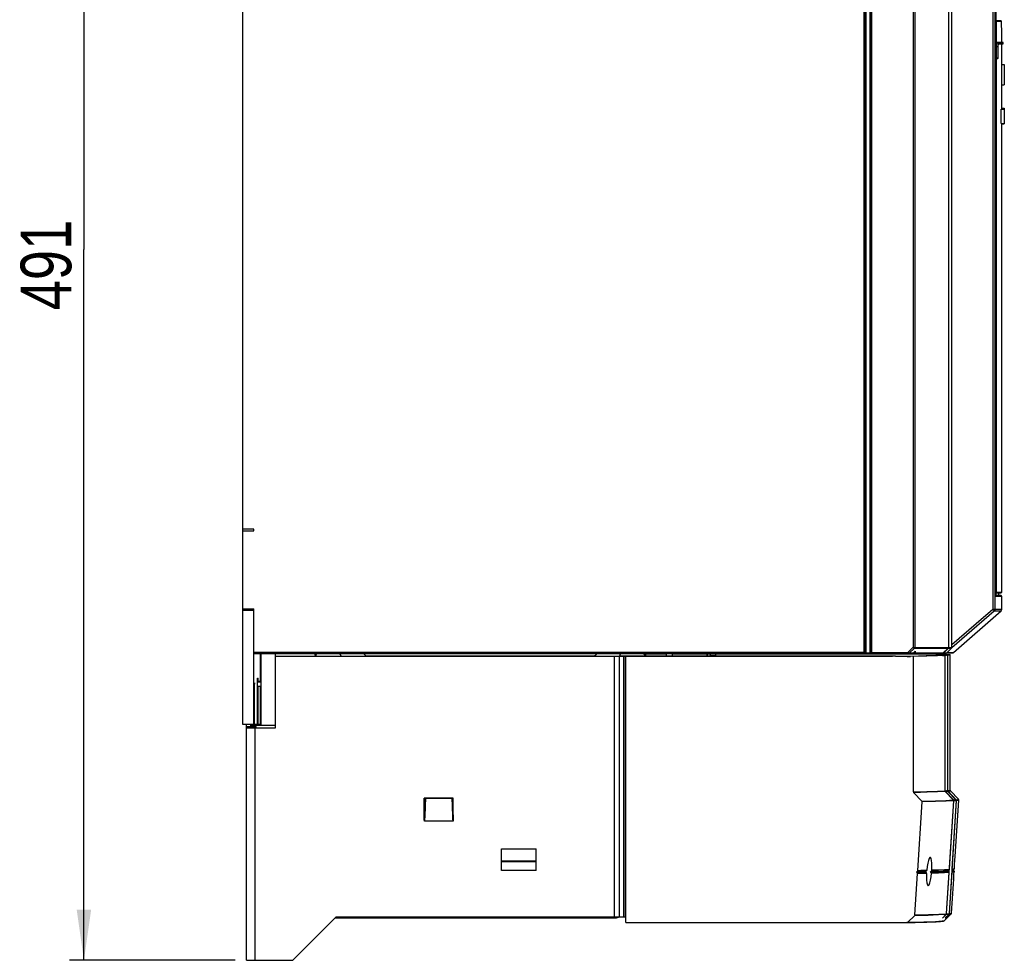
# Model space of a CAD drawing. Extents: x 0 to 420, y 0 to 297.
# Tile 15 of 51: x 142 to 210, y 112 to 177. Entities that reach past the tile are written whole.
import ezdxf

# ---------------------------------------------------------------- set-up
doc = ezdxf.new("R2010")
doc.units = 0
doc.header["$LTSCALE"] = 23.1
doc.layers.get('0').update_dxf_attribs({"linetype": 'CONTINUOUS'})
for name, color, linetype in [('CHAMFERS', 7, 'CONTINUOUS'), ('DATUM_AXIS', 7, 'CONTINUOUS'), ('ROUNDS', 7, 'CONTINUOUS')]:
    doc.layers.add(name, color=color, linetype=linetype)
doc.styles.get("Standard").update_dxf_attribs({"font": 'txt', "width": 0.8})
doc.dimstyles.get("Standard").update_dxf_attribs({"dimtxt": 2.5, "dimasz": 2.5, "dimexe": 1.25, "dimexo": 0.625, "dimtad": 1, "dimcen": 2.5, "dimazin": 3, "dimtfac": 1, "dimtmove": 0, "dimatfit": 3})

# ---------------------------------------------------------------- blocks, each defined once
blk = doc.blocks.new('_FILLED')
at = {"color": 0, "linetype": 'BYBLOCK'}
blk.add_solid([(0, 0), (-1, 0.143), (-1, -0.143)], dxfattribs=at)
blk = doc.blocks.new('*D11')
at = {"color": 2, "linetype": 'CONTINUOUS'}
for p, q in [((155.95, 209.812), (145.405, 209.812)), ((146.405, 209.812), (146.405, 160.72)), ((146.405, 111.628), (146.405, 160.72)), ((156.848, 111.628), (145.405, 111.628))]:
    blk.add_line(p, q, dxfattribs=at)
at = {"color": 2, "linetype": 'CONTINUOUS', "xscale": 3.5, "yscale": 3.5, "zscale": 3.5}
for p, rotation in [((146.405, 209.812), 90), ((146.405, 111.628), 270)]:
    blk.add_blockref('_FILLED', p, dxfattribs=dict(at, rotation=rotation))
at = {"color": 5, "linetype": 'CONTINUOUS', "width": 0.8}
blk.add_text('491', height=3.5, rotation=90, dxfattribs=at).set_placement((145.53, 156.52))

msp = doc.modelspace()

# ---------------------------------------------------------------- linework, layer by layer
at = {"color": 7, "linetype": 'CONTINUOUS'}
for p, q in [((157.386, 141.394), (157.386, 194.23)), ((209.813, 175.012), (209.813, 175.706)), ((209.813, 173.492), (209.813, 174.912)), ((209.913, 174.932), (209.913, 174.992)), ((209.796, 173.492), (209.987, 173.492)), ((209.813, 173.498), (209.987, 173.498)), ((209.987, 173.498), (209.987, 172.092)), ((209.804, 172.092), (209.987, 172.092)), ((209.813, 170.43), (209.813, 172.092)), ((209.764, 170.412), (209.987, 170.412)), ((209.764, 169.412), (209.764, 170.412)), ((209.813, 170.487), (209.987, 170.487)), ((209.987, 170.43), (209.813, 170.43)), ((209.987, 170.487), (209.987, 169.396)), ((209.764, 169.412), (209.987, 169.412)), ((209.812, 169.412), (209.812, 169.405)), ((209.813, 169.396), (209.987, 169.396)), ((209.813, 137.062), (209.813, 169.396)), ((158.141, 141.394), (157.386, 141.394)), ((157.387, 127.912), (157.387, 141.394)), ((157.387, 141.294), (158.141, 141.294)), ((158.141, 141.294), (158.141, 141.394)), ((209.613, 136.812), (209.613, 137.012)), ((209.813, 135.88), (209.813, 136.762)), ((157.387, 135.902), (158.141, 135.902)), ((157.387, 135.802), (158.141, 135.802)), ((158.146, 127.912), (158.146, 132.812)), ((158.577, 132.812), (158.577, 130.878)), ((158.625, 132.812), (158.625, 130.878)), ((185.246, 132.798), (186.637, 132.798)), ((187.037, 132.798), (204.483, 132.798)), ((189.919, 132.794), (189.723, 132.794)), ((204.552, 132.794), (189.919, 132.794)), ((203.837, 132.981), (203.837, 132.897)), ((204.483, 132.798), (205.888, 132.774)), ((205.711, 132.683), (205.712, 132.683)), ((205.86, 132.699), (205.849, 132.699)), ((206.064, 132.694), (205.86, 132.699)), ((205.869, 132.679), (205.869, 123.336)), ((206.094, 132.697), (205.882, 132.7)), ((205.9, 123.338), (205.9, 132.681)), ((206.064, 132.694), (206.064, 132.694)), ((206.241, 123.384), (206.241, 132.727)), ((183.841, 132.63), (183.824, 132.63)), ((183.841, 114.228), (183.841, 132.63)), ((183.841, 132.627), (202.272, 132.627)), ((189.441, 132.63), (189.441, 132.631)), ((189.475, 132.63), (189.441, 132.63)), ((189.475, 132.63), (189.635, 132.63)), ((189.635, 132.63), (189.723, 132.631)), ((189.723, 132.631), (189.919, 132.632)), ((202.463, 132.632), (189.919, 132.632)), ((202.463, 132.632), (202.272, 132.627)), ((203.704, 132.603), (202.272, 132.627)), ((202.463, 132.632), (203.267, 132.618)), ((203.267, 132.618), (203.405, 132.616)), ((203.405, 132.616), (203.472, 132.616)), ((203.704, 123.259), (203.704, 132.603)), ((206.068, 132.635), (206.068, 123.351)), ((206.089, 123.353), (206.089, 132.637)), ((158.406, 131.112), (158.448, 131.112)), ((158.406, 127.912), (158.406, 131.112)), ((158.448, 130.878), (158.448, 131.112)), ((158.448, 127.912), (158.448, 130.567)), ((158.577, 130.567), (158.577, 127.912)), ((158.625, 130.567), (158.625, 127.912)), ((158.173, 127.912), (157.387, 127.912)), ((158.625, 127.912), (158.196, 127.912)), ((204.293, 122.623), (203.727, 123.204)), ((205.872, 123.313), (205.869, 123.328)), ((205.891, 123.281), (206.446, 122.699)), ((206.478, 122.701), (205.922, 123.283)), ((206.088, 123.299), (206.105, 123.305)), ((206.09, 123.296), (206.645, 122.714)), ((206.098, 123.317), (206.105, 123.305)), ((206.666, 122.717), (206.112, 123.298)), ((206.262, 123.331), (206.816, 122.75)), ((171.841, 122.8), (170.002, 122.8)), ((204.009, 117.839), (204.316, 122.563)), ((204.316, 122.568), (204.316, 122.563)), ((206.004, 114.861), (206.5, 122.641)), ((206.468, 122.639), (206.169, 117.942)), ((206.388, 117.945), (206.688, 122.656)), ((206.485, 122.693), (206.458, 122.684)), ((206.468, 122.639), (206.469, 122.644)), ((206.5, 122.652), (206.47, 122.641)), ((206.5, 122.646), (206.5, 122.641)), ((206.591, 118.79), (206.839, 122.687)), ((206.667, 122.654), (206.667, 122.659)), ((206.688, 122.661), (206.688, 122.656)), ((206.553, 118.228), (206.574, 118.535)), ((206.574, 118.535), (206.591, 118.79)), ((203.92, 117.728), (203.983, 117.785)), ((203.92, 117.728), (203.972, 117.672)), ((204.606, 117.802), (204.544, 117.744)), ((204.885, 117.754), (204.948, 117.812)), ((204.937, 117.699), (204.885, 117.754)), ((206.152, 117.673), (205.973, 114.863)), ((206.081, 117.805), (206.133, 117.744)), ((206.143, 117.865), (206.082, 117.804)), ((206.082, 117.804), (206.082, 117.804)), ((206.133, 117.744), (206.129, 117.749)), ((206.143, 117.865), (206.139, 117.862)), ((206.153, 117.689), (206.153, 117.694)), ((206.473, 117.847), (206.474, 117.837)), ((206.474, 117.837), (206.477, 117.828)), ((206.488, 117.812), (206.5, 117.798)), ((206.5, 117.789), (206.488, 117.802)), ((206.492, 117.887), (206.509, 117.902)), ((206.5, 117.798), (206.508, 117.788)), ((206.508, 117.788), (206.514, 117.777)), ((206.509, 117.549), (206.521, 117.73)), ((206.535, 117.956), (206.553, 118.228)), ((203.809, 114.758), (203.994, 117.613)), ((203.994, 117.618), (203.994, 117.613)), ((206.473, 116.919), (206.49, 117.23)), ((206.49, 117.23), (206.509, 117.549)), ((206.343, 114.882), (206.473, 116.92)), ((183.041, 114.533), (163.747, 114.533)), ((182.641, 114.533), (182.641, 114.628)), ((183.841, 114.63), (183.824, 114.63)), ((203.319, 114.251), (203.785, 114.706)), ((205.714, 114.535), (205.982, 114.785)), ((205.945, 114.782), (205.714, 114.535)), ((205.863, 114.372), (206.318, 114.827)), ((205.908, 114.55), (206.148, 114.8)), ((205.908, 114.55), (206.17, 114.8)), ((205.945, 114.782), (205.949, 114.786)), ((205.947, 114.785), (205.949, 114.786)), ((206.145, 114.798), (206.148, 114.8)), ((183.841, 114.228), (203.261, 114.228)), ((203.264, 114.228), (203.261, 114.228))]:
    msp.add_line(p, q, dxfattribs=at)
at = {"color": 9, "linetype": 'CONTINUOUS'}
for p, q in [((189.475, 132.664), (189.475, 132.796)), ((189.475, 132.664), (189.481, 132.631)), ((189.664, 132.795), (189.664, 132.664)), ((189.667, 132.633), (189.664, 132.664)), ((190.041, 132.794), (190.041, 132.661)), ((195.595, 132.632), (190.041, 132.661)), ((190.041, 132.661), (190.041, 132.632)), ((205.855, 132.7), (205.845, 132.7)), ((205.845, 132.7), (205.853, 132.699)), ((205.853, 132.699), (205.86, 132.699)), ((205.882, 132.7), (205.855, 132.7)), ((205.878, 132.699), (205.878, 132.699)), ((205.885, 132.698), (205.882, 132.7)), ((206.089, 132.637), (206.068, 132.638)), ((173.066, 132.632), (173.066, 132.629)), ((174.509, 132.632), (174.509, 132.629)), ((189.668, 132.631), (189.667, 132.633)), ((205.901, 123.328), (205.871, 123.317)), ((205.891, 123.281), (205.916, 123.29)), ((206.018, 123.347), (206.068, 123.351)), ((206.09, 123.343), (206.07, 123.336)), ((206.262, 123.331), (206.263, 123.329)), ((206.673, 122.709), (206.654, 122.702)), ((206.688, 122.667), (206.667, 122.659)), ((206.817, 122.747), (206.816, 122.75)), ((206.193, 114.852), (206.375, 117.705)), ((206.389, 117.953), (206.367, 117.934)), ((206.375, 117.71), (206.375, 117.705)), ((206.509, 117.902), (206.484, 117.893)), ((204.717, 114.731), (203.785, 114.706)), ((205.714, 114.535), (205.724, 114.546)), ((205.908, 114.55), (205.915, 114.557)), ((205.915, 114.556), (205.908, 114.55)), ((206.004, 114.861), (205.969, 114.828)), ((206.177, 114.821), (206.176, 114.831))]:
    msp.add_line(p, q, dxfattribs=at)
at = {"color": 7, "linetype": 'CONTINUOUS'}
for points in [[(209.796, 173.492), (209.801, 172.559), (209.804, 172.092)], [(209.813, 170.43), (209.812, 170.428), (209.812, 170.422), (209.812, 170.412)], [(209.812, 169.405), (209.812, 169.398), (209.813, 169.396)], [(165.797, 132.74), (165.782, 132.757), (165.767, 132.773), (165.751, 132.786), (165.735, 132.797), (165.719, 132.805), (165.701, 132.81), (165.684, 132.812)], [(165.939, 132.632), (165.921, 132.634), (165.903, 132.639), (165.886, 132.649), (165.869, 132.66), (165.854, 132.675), (165.839, 132.69), (165.824, 132.707), (165.797, 132.74)], [(181.749, 132.706), (181.735, 132.689), (181.72, 132.674), (181.705, 132.66), (181.688, 132.648), (181.671, 132.639), (181.653, 132.634), (181.635, 132.632)], [(181.891, 132.812), (181.873, 132.81), (181.855, 132.805), (181.838, 132.796), (181.821, 132.785), (181.806, 132.771), (181.791, 132.755), (181.777, 132.739), (181.749, 132.706)], [(189.723, 132.794), (189.635, 132.795), (189.591, 132.795), (189.441, 132.796)], [(190.041, 132.661), (189.81, 132.662), (189.722, 132.663), (189.664, 132.664)], [(205.823, 132.732), (205.736, 132.711), (205.325, 132.679), (204.58, 132.647), (203.502, 132.616)], [(205.869, 132.679), (205.361, 132.654), (204.639, 132.628), (203.704, 132.603)], [(204.483, 132.798), (204.53, 132.795), (204.552, 132.794)], [(205.55, 132.775), (205.537, 132.776), (205.504, 132.777), (204.552, 132.794)], [(205.55, 132.775), (205.811, 132.743), (205.823, 132.732)], [(205.731, 132.683), (205.714, 132.683), (205.711, 132.683)], [(205.712, 132.683), (205.775, 132.681), (205.822, 132.681), (205.869, 132.679)], [(205.9, 132.681), (205.844, 132.682), (205.788, 132.682), (205.731, 132.683)], [(205.888, 132.774), (206.084, 132.758), (206.202, 132.743), (206.241, 132.727)], [(206.064, 132.694), (206.015, 132.69), (205.961, 132.686), (205.9, 132.681)], [(206.064, 132.694), (206.065, 132.692), (206.066, 132.687), (206.067, 132.679), (206.067, 132.669), (206.068, 132.658), (206.068, 132.647), (206.068, 132.635)], [(206.089, 132.637), (206.09, 132.649), (206.09, 132.661), (206.09, 132.672), (206.091, 132.682), (206.092, 132.69), (206.093, 132.695), (206.094, 132.697)], [(206.241, 132.727), (206.225, 132.717), (206.176, 132.707), (206.094, 132.697)], [(203.472, 132.616), (203.492, 132.616), (203.502, 132.616)], [(203.704, 123.259), (203.707, 123.24), (203.715, 123.221), (203.727, 123.204)], [(205.869, 123.328), (205.869, 123.33), (205.869, 123.333), (205.869, 123.336)], [(205.885, 123.287), (205.877, 123.3), (205.872, 123.313)], [(205.891, 123.281), (205.889, 123.283), (205.887, 123.285), (205.885, 123.287)], [(205.9, 123.338), (205.9, 123.335), (205.901, 123.331), (205.901, 123.328)], [(205.901, 123.328), (205.904, 123.315), (205.909, 123.302), (205.916, 123.29)], [(205.916, 123.29), (205.918, 123.288), (205.92, 123.285), (205.922, 123.283)], [(206.069, 123.343), (206.068, 123.345), (206.068, 123.348), (206.068, 123.351)], [(206.085, 123.303), (206.077, 123.315), (206.071, 123.328), (206.069, 123.343)], [(206.09, 123.296), (206.088, 123.298), (206.086, 123.3), (206.085, 123.303)], [(206.089, 123.353), (206.09, 123.35), (206.09, 123.347), (206.09, 123.343)], [(206.09, 123.343), (206.093, 123.33), (206.098, 123.317)], [(206.105, 123.305), (206.107, 123.303), (206.109, 123.3), (206.112, 123.298)], [(206.241, 123.384), (206.244, 123.362), (206.252, 123.344), (206.262, 123.331)], [(169.994, 122.827), (169.994, 122.824), (169.996, 122.818), (169.997, 122.813), (169.999, 122.809), (170, 122.804), (170.002, 122.8)], [(171.841, 122.8), (171.843, 122.805), (171.844, 122.811), (171.846, 122.816), (171.848, 122.823), (171.849, 122.827)], [(204.293, 122.623), (204.306, 122.606), (204.313, 122.588), (204.316, 122.568)], [(206.667, 122.654), (206.171, 114.867), (206.171, 114.858), (206.17, 114.849)], [(206.452, 122.692), (206.451, 122.695), (206.449, 122.697), (206.446, 122.699)], [(206.469, 122.648), (206.466, 122.664), (206.461, 122.679), (206.453, 122.692)], [(206.478, 122.701), (206.48, 122.699), (206.483, 122.696), (206.485, 122.693)], [(206.485, 122.693), (206.492, 122.68), (206.497, 122.666), (206.5, 122.652)], [(206.5, 122.652), (206.5, 122.65), (206.5, 122.648), (206.5, 122.646)], [(206.651, 122.707), (206.649, 122.71), (206.647, 122.712), (206.645, 122.714)], [(206.667, 122.664), (206.665, 122.679), (206.659, 122.694), (206.651, 122.707)], [(206.666, 122.717), (206.668, 122.714), (206.671, 122.711), (206.673, 122.709)], [(206.673, 122.709), (206.68, 122.696), (206.685, 122.682), (206.688, 122.667)], [(206.688, 122.667), (206.688, 122.665), (206.688, 122.663), (206.688, 122.661)], [(206.839, 122.687), (206.837, 122.712), (206.828, 122.734), (206.818, 122.747)], [(204.862, 118.728), (204.841, 118.72), (204.793, 118.653), (204.744, 118.522), (204.698, 118.335), (204.66, 118.107), (204.633, 117.855)], [(204.973, 117.865), (204.979, 118.113), (204.972, 118.337), (204.954, 118.522), (204.924, 118.652), (204.886, 118.72), (204.862, 118.728)], [(203.92, 117.728), (204.137, 117.733), (204.544, 117.744)], [(204.009, 117.839), (204.005, 117.819), (203.996, 117.801), (203.983, 117.785)], [(204.544, 117.744), (204.561, 117.725), (204.596, 117.689)], [(204.618, 117.629), (204.618, 117.642), (204.615, 117.655), (204.61, 117.667), (204.604, 117.678), (204.596, 117.689)], [(204.606, 117.802), (204.619, 117.817), (204.628, 117.835), (204.633, 117.855)], [(204.885, 117.754), (205.375, 117.771), (205.774, 117.787), (206.082, 117.804)], [(204.937, 117.699), (204.946, 117.688), (204.952, 117.677), (204.956, 117.665), (204.958, 117.652), (204.958, 117.639)], [(204.973, 117.865), (204.97, 117.845), (204.961, 117.827), (204.948, 117.812)], [(206.153, 117.694), (206.15, 117.714), (206.142, 117.732), (206.133, 117.744)], [(206.167, 117.915), (206.163, 117.896), (206.153, 117.877), (206.143, 117.865)], [(206.153, 117.689), (206.152, 117.682), (206.152, 117.673)], [(206.169, 117.942), (206.168, 117.932), (206.168, 117.923), (206.167, 117.915)], [(206.388, 117.931), (206.384, 117.911), (206.376, 117.892), (206.363, 117.876)], [(206.388, 117.931), (206.388, 117.937), (206.388, 117.945)], [(206.473, 117.847), (206.476, 117.862), (206.482, 117.876), (206.492, 117.887)], [(206.488, 117.802), (206.482, 117.81), (206.477, 117.819), (206.474, 117.828), (206.473, 117.837), (206.473, 117.847)], [(206.477, 117.828), (206.482, 117.82), (206.488, 117.812)], [(206.521, 117.73), (206.52, 117.743), (206.518, 117.755), (206.514, 117.767), (206.508, 117.779), (206.5, 117.789)], [(206.509, 117.902), (206.522, 117.917), (206.531, 117.936), (206.535, 117.956)], [(206.514, 117.777), (206.518, 117.765), (206.52, 117.752), (206.521, 117.74)], [(203.972, 117.672), (203.984, 117.656), (203.992, 117.637), (203.994, 117.618)], [(204.618, 117.629), (204.614, 117.384), (204.622, 117.162), (204.643, 116.98), (204.675, 116.851), (204.714, 116.785), (204.735, 116.776)], [(204.735, 116.776), (204.759, 116.784), (204.806, 116.85), (204.852, 116.979), (204.895, 117.164), (204.931, 117.389), (204.958, 117.639)], [(183.365, 114.628), (183.36, 114.625), (183.302, 114.593), (183.239, 114.567), (183.175, 114.548), (183.108, 114.537), (183.041, 114.533)], [(203.264, 114.228), (203.834, 114.242), (204.287, 114.256), (204.635, 114.267), (204.905, 114.277), (205.115, 114.287), (205.279, 114.295), (205.407, 114.302), (205.508, 114.309), (205.587, 114.315), (205.649, 114.32), (205.697, 114.325), (205.735, 114.33), (205.765, 114.334), (205.788, 114.339), (205.807, 114.343), (205.824, 114.348), (205.841, 114.356), (205.863, 114.372)], [(203.809, 114.758), (203.805, 114.739), (203.797, 114.721), (203.785, 114.706)], [(205.949, 114.786), (205.958, 114.798), (205.966, 114.816), (205.971, 114.834)], [(205.973, 114.863), (205.972, 114.852), (205.971, 114.843), (205.971, 114.834)], [(206.003, 114.836), (206, 114.818), (205.993, 114.8), (205.982, 114.785)], [(206.003, 114.836), (206.003, 114.844), (206.004, 114.852), (206.004, 114.861)], [(206.148, 114.8), (206.158, 114.813), (206.166, 114.831), (206.17, 114.849)], [(206.318, 114.827), (206.329, 114.841), (206.339, 114.859), (206.343, 114.882)], [(203.319, 114.251), (203.303, 114.238), (203.283, 114.23), (203.264, 114.228)]]:
    msp.add_lwpolyline(points, dxfattribs=at)
at = {"color": 9, "linetype": 'CONTINUOUS'}
for points in [[(164.04, 132.808), (164.058, 132.8), (164.07, 132.792)], [(183.563, 132.812), (183.553, 132.812), (183.534, 132.808), (183.516, 132.8), (183.503, 132.791)], [(189.475, 132.664), (189.621, 132.664), (189.664, 132.664)], [(205.314, 132.78), (205.289, 132.716), (205.28, 132.677)], [(205.496, 132.693), (205.506, 132.716), (205.55, 132.775)], [(203.704, 123.259), (204.639, 123.285), (205.361, 123.31), (205.869, 123.336)], [(205.891, 123.281), (205.383, 123.255), (204.661, 123.23), (203.727, 123.204)], [(205.9, 123.338), (205.963, 123.342), (206.018, 123.347)], [(206.09, 123.296), (206.041, 123.292), (205.985, 123.287), (205.922, 123.283)], [(206.089, 123.353), (206.174, 123.363), (206.224, 123.374), (206.241, 123.384)], [(206.263, 123.329), (206.246, 123.318), (206.196, 123.308), (206.112, 123.298)], [(169.957, 121.227), (169.965, 121.38), (169.972, 121.533), (169.98, 121.688), (169.986, 121.844), (169.993, 122.001), (169.999, 122.159), (170.004, 122.318), (170.009, 122.478), (170.014, 122.639), (170.019, 122.8)], [(171.824, 122.8), (171.828, 122.639), (171.833, 122.478), (171.838, 122.318), (171.844, 122.159), (171.85, 122.001), (171.856, 121.844), (171.863, 121.688), (171.87, 121.533), (171.877, 121.38), (171.885, 121.227)], [(204.293, 122.623), (205.223, 122.648), (205.941, 122.674), (206.446, 122.699)], [(206.468, 122.639), (205.963, 122.613), (205.245, 122.588), (204.316, 122.563)], [(206.478, 122.701), (206.54, 122.706), (206.595, 122.71), (206.645, 122.714)], [(206.667, 122.654), (206.617, 122.65), (206.562, 122.645), (206.5, 122.641)], [(206.666, 122.717), (206.75, 122.727), (206.8, 122.737), (206.817, 122.747)], [(206.839, 122.687), (206.822, 122.677), (206.772, 122.666), (206.688, 122.656)], [(203.972, 117.672), (204.19, 117.678), (204.596, 117.689)], [(204.606, 117.802), (204.2, 117.791), (203.983, 117.785)], [(204.009, 117.839), (204.226, 117.844), (204.633, 117.855)], [(204.937, 117.699), (205.425, 117.715), (205.822, 117.732), (206.129, 117.749)], [(206.139, 117.862), (205.833, 117.845), (205.436, 117.828), (204.948, 117.812)], [(206.153, 117.689), (205.846, 117.672), (205.447, 117.656), (204.958, 117.639)], [(204.973, 117.865), (205.462, 117.882), (205.86, 117.898), (206.167, 117.915)], [(206.355, 117.76), (206.361, 117.748), (206.359, 117.728), (206.352, 117.712)], [(206.352, 117.706), (206.363, 117.705), (206.371, 117.705), (206.375, 117.705)], [(206.356, 117.763), (206.426, 117.772), (206.475, 117.78), (206.5, 117.789)], [(206.356, 117.761), (206.365, 117.747), (206.372, 117.729), (206.375, 117.71)], [(206.488, 117.802), (206.463, 117.794), (206.414, 117.785), (206.357, 117.779)], [(206.362, 117.863), (206.418, 117.87), (206.467, 117.879), (206.492, 117.887)], [(206.484, 117.893), (206.435, 117.885), (206.363, 117.876)], [(206.521, 117.73), (206.496, 117.722), (206.447, 117.713), (206.375, 117.705)], [(206.388, 117.931), (206.461, 117.939), (206.51, 117.948), (206.535, 117.956)], [(204.618, 117.629), (204.212, 117.618), (203.994, 117.613)], [(203.319, 114.251), (204.431, 114.282), (205.227, 114.313), (205.705, 114.344), (205.863, 114.372)], [(203.809, 114.758), (204.742, 114.783), (205.463, 114.808), (205.971, 114.834)], [(205.945, 114.782), (205.437, 114.757), (204.717, 114.731)], [(206.145, 114.798), (206.097, 114.793), (206.042, 114.789), (205.982, 114.785)], [(206.003, 114.836), (206.065, 114.841), (206.12, 114.845), (206.17, 114.849)], [(206.193, 114.852), (206.19, 114.852), (206.181, 114.852), (206.17, 114.853)], [(206.17, 114.8), (206.182, 114.815), (206.19, 114.833), (206.193, 114.852)], [(206.176, 114.831), (206.173, 114.842), (206.17, 114.849)], [(206.318, 114.827), (206.303, 114.82), (206.253, 114.81), (206.17, 114.8)], [(206.17, 114.8), (206.174, 114.806), (206.176, 114.812), (206.177, 114.821)], [(206.193, 114.852), (206.276, 114.862), (206.326, 114.872), (206.343, 114.882)]]:
    msp.add_lwpolyline(points, dxfattribs=at)
at = {"color": 7, "linetype": 'CONTINUOUS'}
for centre, start, end in [((162.587, 132.632), 102.85714, 181.00393), ((163.988, 132.632), 358.99607, 90), ((183.587, 132.632), 90, 180.5232), ((184.987, 132.632), 0, 85.71429)]:
    msp.add_arc(centre, 0.18, start, end, dxfattribs=at)
at = {"layer": 'CHAMFERS', "color": 7, "linetype": 'CONTINUOUS'}
msp.add_line((206.479, 132.887), (209.762, 135.767), dxfattribs=at)
at = {"layer": 'DATUM_AXIS', "color": 7, "linetype": 'CONTINUOUS'}
for p, q in [((162.328, 132.798), (159.641, 132.798)), ((159.641, 132.629), (159.641, 132.798)), ((162.328, 132.797), (159.641, 132.797)), ((185.246, 132.794), (186.637, 132.794)), ((187.037, 132.794), (189.441, 132.794)), ((189.441, 132.794), (189.441, 132.631)), ((159.641, 132.629), (183.065, 132.629)), ((159.641, 132.627), (183.116, 132.627)), ((159.641, 127.687), (159.641, 132.627)), ((181.635, 132.632), (165.939, 132.632)), ((183.065, 132.629), (183.604, 132.631)), ((183.116, 132.627), (183.733, 132.63)), ((189.441, 132.631), (183.604, 132.631)), ((183.733, 132.63), (183.824, 132.63)), ((158.194, 130.555), (158.192, 130.65)), ((158.641, 130.878), (158.406, 130.878)), ((158.406, 130.867), (158.641, 130.867)), ((158.641, 130.567), (158.641, 130.878)), ((158.174, 130.38), (158.173, 130.181)), ((158.173, 130.181), (158.173, 127.912)), ((158.175, 130.5), (158.174, 130.38)), ((158.195, 130.442), (158.194, 130.555)), ((158.196, 130.249), (158.195, 130.442)), ((158.196, 127.912), (158.196, 130.249)), ((158.406, 130.567), (158.641, 130.567)), ((157.641, 111.631), (157.641, 127.912)), ((157.941, 127.691), (157.941, 127.912)), ((158.196, 127.912), (158.173, 127.912)), ((157.641, 127.767), (157.941, 127.767)), ((157.665, 127.69), (157.68, 127.689)), ((157.68, 127.689), (157.722, 127.689)), ((157.722, 127.689), (157.862, 127.688)), ((157.862, 127.688), (159.641, 127.687)), ((157.941, 127.858), (158.193, 127.858)), ((157.969, 127.78), (157.941, 127.78)), ((157.95, 127.856), (157.958, 127.856)), ((157.958, 127.856), (157.975, 127.856)), ((157.979, 127.782), (157.961, 127.782)), ((157.963, 127.69), (157.981, 127.69)), ((157.975, 127.856), (158.034, 127.856)), ((158.218, 127.781), (157.979, 127.782)), ((157.981, 127.69), (158.045, 127.689)), ((157.995, 127.69), (157.995, 127.779)), ((157.995, 127.767), (158.295, 127.767)), ((158.034, 127.856), (158.213, 127.857)), ((158.045, 127.689), (159.641, 127.689)), ((158.193, 127.858), (158.241, 127.858)), ((158.213, 127.857), (158.241, 127.857)), ((158.258, 127.78), (158.218, 127.781)), ((158.241, 127.858), (159.641, 127.858)), ((158.241, 127.857), (159.641, 127.857)), ((158.272, 127.78), (158.258, 127.78)), ((158.295, 127.689), (158.295, 127.779)), ((171.921, 122.827), (169.921, 122.827)), ((169.921, 121.317), (169.921, 122.827)), ((171.921, 121.317), (171.921, 122.827)), ((171.885, 121.227), (169.957, 121.227)), ((175.241, 119.328), (177.641, 119.328)), ((175.241, 117.828), (175.241, 119.328)), ((177.641, 117.828), (177.641, 119.328)), ((175.241, 118.495), (177.641, 118.495)), ((175.241, 118.494), (177.641, 118.494)), ((177.641, 118.432), (175.241, 118.432)), ((163.841, 114.628), (160.841, 111.628)), ((163.841, 114.628), (183.116, 114.628)), ((183.116, 114.628), (183.733, 114.63)), ((183.733, 114.63), (183.824, 114.63)), ((157.665, 111.63), (157.68, 111.63)), ((157.68, 111.63), (157.722, 111.629)), ((157.722, 111.629), (157.862, 111.628)), ((157.862, 111.628), (160.841, 111.628))]:
    msp.add_line(p, q, dxfattribs=at)
at = {"layer": 'DATUM_AXIS', "color": 9, "linetype": 'CONTINUOUS'}
for p, q in [((183.034, 132.627), (183.034, 114.628)), ((183.388, 132.628), (183.388, 114.628)), ((183.683, 132.63), (183.47, 132.631)), ((183.683, 132.63), (183.683, 114.63)), ((183.824, 114.63), (183.824, 132.631)), ((158.196, 130.112), (158.173, 130.112)), ((157.641, 127.691), (157.941, 127.691)), ((157.941, 127.781), (158.029, 127.782)), ((157.995, 127.781), (158.119, 127.781)), ((157.995, 127.779), (158.295, 127.779)), ((158.241, 127.78), (158.241, 127.858)), ((158.241, 111.628), (158.241, 127.689)), ((177.641, 118.431), (175.241, 118.431)), ((177.641, 117.828), (175.241, 117.828))]:
    msp.add_line(p, q, dxfattribs=at)
at = {"layer": 'DATUM_AXIS', "color": 7, "linetype": 'CONTINUOUS'}
for points in [[(158.185, 130.792), (158.184, 130.791), (158.183, 130.784), (158.182, 130.77), (158.18, 130.75), (158.179, 130.723), (158.178, 130.689), (158.177, 130.65), (158.176, 130.605), (158.175, 130.5)], [(158.192, 130.65), (158.191, 130.689), (158.19, 130.723), (158.189, 130.75), (158.188, 130.77), (158.186, 130.784), (158.185, 130.791), (158.185, 130.792)], [(157.641, 127.691), (157.642, 127.69), (157.643, 127.69), (157.646, 127.69), (157.649, 127.69), (157.653, 127.69), (157.665, 127.69)], [(157.941, 127.855), (157.942, 127.855), (157.943, 127.855), (157.944, 127.855), (157.947, 127.855), (157.95, 127.856)], [(157.961, 127.782), (157.953, 127.782), (157.949, 127.783), (157.946, 127.783), (157.944, 127.783), (157.942, 127.783), (157.942, 127.783), (157.941, 127.783)], [(157.941, 127.691), (157.942, 127.69), (157.943, 127.69), (157.944, 127.69), (157.947, 127.69), (157.95, 127.69), (157.953, 127.69), (157.963, 127.69)], [(157.995, 127.779), (157.994, 127.779), (157.993, 127.779), (157.992, 127.779), (157.99, 127.779), (157.987, 127.78), (157.983, 127.78), (157.969, 127.78)], [(158.295, 127.779), (158.294, 127.779), (158.293, 127.779), (158.291, 127.78), (158.287, 127.78), (158.283, 127.78), (158.272, 127.78)], [(169.957, 121.227), (169.955, 121.228), (169.954, 121.228), (169.952, 121.228), (169.951, 121.229), (169.949, 121.23), (169.947, 121.231), (169.946, 121.232), (169.944, 121.233), (169.942, 121.235), (169.94, 121.237), (169.938, 121.24), (169.936, 121.243), (169.934, 121.247), (169.932, 121.251), (169.93, 121.256), (169.928, 121.262), (169.926, 121.269), (169.925, 121.276), (169.923, 121.285), (169.922, 121.294), (169.921, 121.305), (169.921, 121.317)], [(171.921, 121.317), (171.921, 121.305), (171.92, 121.294), (171.919, 121.285), (171.918, 121.276), (171.916, 121.269), (171.914, 121.262), (171.912, 121.256), (171.91, 121.251), (171.908, 121.247), (171.906, 121.243), (171.904, 121.24), (171.902, 121.237), (171.9, 121.235), (171.899, 121.233), (171.897, 121.232), (171.895, 121.231), (171.893, 121.23), (171.892, 121.229), (171.89, 121.228), (171.889, 121.228), (171.887, 121.228), (171.885, 121.227)], [(157.641, 111.631), (157.642, 111.631), (157.643, 111.63), (157.646, 111.63), (157.649, 111.63), (157.653, 111.63), (157.665, 111.63)]]:
    msp.add_lwpolyline(points, dxfattribs=at)
at = {"layer": 'DATUM_AXIS', "color": 9, "linetype": 'CONTINUOUS'}
for points in [[(169.921, 121.317), (169.929, 121.463), (169.936, 121.611), (169.943, 121.761), (169.949, 121.911), (169.955, 122.062), (169.961, 122.214), (169.966, 122.367), (169.971, 122.521), (169.975, 122.675), (169.979, 122.827)], [(171.863, 122.827), (171.867, 122.675), (171.872, 122.521), (171.877, 122.367), (171.882, 122.214), (171.887, 122.062), (171.893, 121.911), (171.9, 121.761), (171.907, 121.611), (171.914, 121.463), (171.921, 121.317)]]:
    msp.add_lwpolyline(points, dxfattribs=at)
at = {"layer": 'DATUM_AXIS', "color": 7, "linetype": 'CONTINUOUS'}
for centre, start, end in [((162.507, 132.812), 180, 236.94118), ((185.067, 132.812), 302.87256, 360)]:
    msp.add_arc(centre, 0.18, start, end, dxfattribs=at)
at = {"layer": 'ROUNDS', "color": 9, "linetype": 'CONTINUOUS'}
for p, q in [((200.317, 132.812), (200.317, 202.762)), ((200.417, 202.762), (200.417, 132.862)), ((200.717, 132.862), (200.717, 202.762)), ((200.817, 202.762), (200.817, 132.812)), ((203.699, 202.761), (203.699, 133.253)), ((203.797, 202.712), (203.797, 133.237)), ((206.15, 133.237), (206.15, 202.712)), ((209.191, 202.772), (209.191, 135.88)), ((209.338, 202.772), (209.338, 135.88)), ((209.392, 202.772), (209.392, 136.762)), ((209.796, 176.462), (209.428, 176.462)), ((209.428, 176.462), (209.428, 137.062)), ((209.803, 176.111), (209.802, 176.157)), ((209.813, 175.706), (209.813, 175.73)), ((209.576, 174.9), (209.58, 174.914)), ((209.913, 174.992), (209.58, 174.992)), ((209.591, 174.932), (209.913, 174.932)), ((209.549, 174.712), (209.446, 174.712)), ((209.529, 174.712), (209.529, 173.932)), ((209.549, 174.712), (209.549, 173.936)), ((209.556, 174.647), (209.556, 174.649)), ((209.556, 174.612), (209.556, 174.623)), ((209.556, 174.612), (209.556, 174.612)), ((209.558, 174.717), (209.558, 174.721)), ((209.561, 174.782), (209.562, 174.782)), ((209.549, 173.936), (209.446, 173.936)), ((209.529, 173.932), (209.529, 173.924)), ((209.55, 173.932), (209.555, 173.932)), ((209.555, 173.932), (209.555, 173.927)), ((209.556, 173.936), (209.556, 173.936)), ((209.813, 136.762), (209.392, 136.762)), ((209.428, 137.062), (209.813, 137.062)), ((208.047, 134.887), (209.191, 135.88)), ((209.191, 135.88), (209.813, 135.88)), ((209.237, 135.826), (209.191, 135.88)), ((209.287, 135.767), (209.762, 135.767)), ((206.367, 133.429), (208.047, 134.887)), ((158.141, 132.912), (200.367, 132.912)), ((200.367, 132.862), (200.767, 132.862)), ((203.308, 132.872), (200.767, 132.872)), ((203.308, 132.872), (203.699, 133.253)), ((203.406, 132.83), (203.308, 132.872)), ((203.308, 132.812), (203.308, 132.872)), ((203.406, 132.83), (203.78, 133.194)), ((203.683, 132.83), (203.406, 132.83)), ((203.699, 133.253), (203.797, 133.237)), ((203.699, 133.253), (203.779, 133.195)), ((205.767, 132.83), (203.768, 132.83)), ((203.779, 133.195), (203.78, 133.194)), ((203.78, 133.194), (206.119, 133.194)), ((203.797, 133.237), (203.798, 133.237)), ((203.798, 133.237), (206.367, 133.237)), ((205.742, 132.83), (205.733, 132.822)), ((205.741, 132.812), (205.748, 132.813)), ((205.742, 132.829), (205.742, 132.83)), ((205.762, 132.822), (205.767, 132.83)), ((205.767, 132.83), (206.084, 133.16)), ((205.783, 132.83), (206.133, 133.194)), ((205.984, 132.83), (205.783, 132.83)), ((206.041, 132.887), (206.479, 132.887)), ((206.119, 133.194), (206.123, 133.193)), ((206.119, 133.194), (206.119, 133.194)), ((206.119, 133.194), (206.119, 133.194)), ((206.123, 133.193), (206.129, 133.193)), ((206.129, 133.193), (206.133, 133.194)), ((206.136, 133.225), (206.132, 133.214)), ((206.133, 133.194), (206.35, 133.194))]:
    msp.add_line(p, q, dxfattribs=at)
at = {"layer": 'ROUNDS', "color": 7, "linetype": 'CONTINUOUS'}
for p, q in [((200.367, 132.862), (200.367, 202.762)), ((200.767, 202.762), (200.767, 132.862)), ((206.137, 202.712), (206.137, 133.237)), ((206.367, 133.237), (206.367, 202.712)), ((209.392, 202.772), (209.392, 136.768)), ((209.747, 176.512), (209.392, 176.512)), ((209.798, 176.37), (209.796, 176.464)), ((209.796, 176.462), (209.796, 176.464)), ((209.802, 176.157), (209.798, 176.37)), ((209.808, 175.91), (209.802, 176.157)), ((209.813, 175.73), (209.808, 175.91)), ((209.893, 175.012), (209.48, 175.012)), ((209.58, 174.912), (209.893, 174.912)), ((209.446, 173.936), (209.446, 174.712)), ((209.449, 173.912), (209.536, 173.912)), ((209.536, 173.912), (209.538, 173.912)), ((209.392, 137.012), (209.763, 137.012)), ((209.763, 136.812), (209.392, 136.812)), ((209.392, 136.768), (209.392, 136.762)), ((158.141, 132.896), (158.141, 135.902)), ((158.141, 132.867), (158.141, 132.896)), ((158.141, 132.841), (158.141, 132.867)), ((158.143, 132.812), (205.942, 132.812)), ((186.637, 132.812), (186.637, 132.631)), ((187.037, 132.812), (187.037, 132.631)), ((203.683, 132.83), (203.837, 132.981)), ((203.768, 132.83), (203.837, 132.897)), ((205.742, 132.829), (206.119, 133.194)), ((206.35, 133.194), (205.984, 132.83)), ((206.017, 132.862), (206.413, 132.862))]:
    msp.add_line(p, q, dxfattribs=at)
for points in [[(209.392, 176.508), (209.396, 176.507), (209.403, 176.502), (209.409, 176.498), (209.415, 176.492), (209.419, 176.487), (209.423, 176.481), (209.425, 176.474), (209.427, 176.468), (209.428, 176.462)], [(209.747, 176.512), (209.754, 176.512), (209.76, 176.51), (209.766, 176.508), (209.772, 176.505), (209.777, 176.502), (209.781, 176.498), (209.785, 176.493)], [(209.796, 176.464), (209.795, 176.473), (209.791, 176.484), (209.785, 176.493)], [(209.446, 174.712), (209.447, 174.748), (209.447, 174.784), (209.449, 174.818), (209.45, 174.851), (209.452, 174.882), (209.455, 174.911), (209.458, 174.936), (209.461, 174.959), (209.465, 174.978), (209.468, 174.992), (209.472, 175.003), (209.476, 175.01), (209.48, 175.012)], [(209.558, 174.721), (209.559, 174.743), (209.56, 174.763), (209.562, 174.782), (209.563, 174.8), (209.564, 174.817), (209.566, 174.832), (209.568, 174.846), (209.569, 174.859), (209.571, 174.87), (209.573, 174.88), (209.574, 174.889), (209.576, 174.897), (209.578, 174.903), (209.579, 174.909), (209.581, 174.913), (209.582, 174.915), (209.582, 174.916)], [(209.556, 173.936), (209.556, 174.623), (209.556, 174.649), (209.557, 174.674), (209.557, 174.698), (209.558, 174.721)], [(209.449, 173.912), (209.449, 173.913), (209.448, 173.914), (209.447, 173.917), (209.447, 173.921), (209.447, 173.926), (209.446, 173.931), (209.446, 173.936)], [(209.538, 173.912), (209.541, 173.913), (209.544, 173.914)], [(209.544, 173.914), (209.547, 173.916), (209.549, 173.917), (209.551, 173.92), (209.553, 173.922), (209.554, 173.924), (209.555, 173.927), (209.555, 173.929), (209.556, 173.931), (209.556, 173.933), (209.556, 173.936), (209.556, 173.936)], [(209.392, 137.016), (209.396, 137.017), (209.403, 137.022), (209.409, 137.026), (209.415, 137.032), (209.419, 137.038), (209.423, 137.044), (209.425, 137.05), (209.427, 137.056), (209.428, 137.062)], [(158.143, 132.812), (158.142, 132.813), (158.142, 132.817), (158.142, 132.823), (158.142, 132.831), (158.141, 132.841)], [(203.683, 132.83), (203.675, 132.824), (203.667, 132.819), (203.658, 132.815), (203.649, 132.813), (203.639, 132.812)], [(203.725, 132.812), (203.734, 132.813), (203.744, 132.815), (203.753, 132.819), (203.761, 132.824), (203.768, 132.83)], [(205.7, 132.812), (205.712, 132.813), (205.723, 132.817), (205.733, 132.822), (205.742, 132.829)], [(205.984, 132.83), (205.977, 132.824), (205.969, 132.819), (205.96, 132.815), (205.951, 132.813), (205.942, 132.812)], [(206.132, 133.213), (206.127, 133.203), (206.119, 133.194)], [(206.137, 133.237), (206.136, 133.225), (206.132, 133.213)], [(206.367, 133.237), (206.367, 133.228), (206.364, 133.218), (206.361, 133.21), (206.356, 133.202), (206.35, 133.194)]]:
    msp.add_lwpolyline(points, dxfattribs=at)
at = {"layer": 'ROUNDS', "color": 9, "linetype": 'CONTINUOUS'}
for points in [[(209.561, 175.012), (209.557, 175.01), (209.553, 175.003), (209.55, 174.992), (209.546, 174.977), (209.543, 174.959), (209.54, 174.936), (209.537, 174.911), (209.535, 174.882), (209.533, 174.851), (209.531, 174.818), (209.53, 174.783), (209.529, 174.748), (209.529, 174.712)], [(209.56, 174.921), (209.557, 174.897), (209.555, 174.871), (209.553, 174.842), (209.551, 174.811), (209.55, 174.779), (209.549, 174.745), (209.549, 174.712)], [(209.58, 174.992), (209.577, 174.99), (209.573, 174.984), (209.569, 174.974), (209.566, 174.96), (209.563, 174.942), (209.56, 174.921)], [(209.58, 174.992), (209.58, 174.997), (209.578, 175.002), (209.575, 175.006), (209.57, 175.009), (209.566, 175.011), (209.561, 175.012)], [(209.563, 174.8), (209.564, 174.811), (209.564, 174.817)], [(209.566, 174.832), (209.566, 174.838), (209.569, 174.862), (209.573, 174.883), (209.576, 174.9)], [(209.58, 174.914), (209.584, 174.924), (209.587, 174.93), (209.591, 174.932)], [(209.591, 174.932), (209.591, 174.927), (209.589, 174.922), (209.585, 174.918), (209.582, 174.915)], [(209.557, 174.674), (209.557, 174.683), (209.557, 174.698)], [(209.559, 174.743), (209.559, 174.75), (209.56, 174.763)], [(209.529, 173.924), (209.529, 173.919), (209.529, 173.916), (209.53, 173.913), (209.53, 173.912)], [(209.55, 173.932), (209.549, 173.927), (209.547, 173.922), (209.544, 173.918), (209.54, 173.915), (209.535, 173.913), (209.53, 173.912)], [(209.555, 173.927), (209.553, 173.922), (209.55, 173.918), (209.546, 173.915), (209.541, 173.913), (209.536, 173.912)], [(209.549, 173.936), (209.549, 173.935), (209.549, 173.935), (209.549, 173.934), (209.549, 173.933), (209.549, 173.933), (209.549, 173.932), (209.55, 173.932)], [(209.555, 173.932), (209.556, 173.932), (209.556, 173.932), (209.556, 173.933), (209.556, 173.933), (209.556, 173.934), (209.556, 173.935), (209.556, 173.936)], [(206.369, 133.235), (207.052, 133.827), (209.287, 135.767)], [(209.287, 135.767), (209.285, 135.77), (209.28, 135.777), (209.272, 135.786), (209.262, 135.797), (209.237, 135.826)], [(209.338, 135.88), (209.336, 135.859), (209.332, 135.838), (209.325, 135.818), (209.315, 135.799), (209.302, 135.782), (209.287, 135.767)], [(200.417, 132.862), (200.417, 132.857), (200.415, 132.852), (200.412, 132.846), (200.408, 132.841), (200.402, 132.835), (200.394, 132.83), (200.386, 132.826), (200.375, 132.821), (200.363, 132.818), (200.35, 132.815), (200.334, 132.813), (200.317, 132.812)], [(200.817, 132.812), (200.8, 132.813), (200.785, 132.815), (200.771, 132.818), (200.759, 132.821), (200.749, 132.826), (200.74, 132.83), (200.733, 132.835), (200.727, 132.841), (200.722, 132.846), (200.719, 132.852), (200.718, 132.857), (200.717, 132.862)], [(203.365, 132.812), (203.376, 132.813), (203.387, 132.817), (203.397, 132.822), (203.406, 132.83)], [(203.797, 133.237), (203.796, 133.225), (203.792, 133.214), (203.787, 133.204), (203.779, 133.195)], [(203.798, 133.237), (203.796, 133.225), (203.793, 133.214), (203.788, 133.204), (203.78, 133.194)], [(205.741, 132.812), (205.752, 132.813), (205.764, 132.817)], [(205.748, 132.813), (205.755, 132.817), (205.762, 132.822)], [(205.764, 132.817), (205.774, 132.822), (205.783, 132.83)], [(205.767, 132.83), (205.774, 132.828), (205.779, 132.828), (205.783, 132.83)], [(206.132, 133.214), (206.127, 133.204), (206.119, 133.194)], [(206.133, 133.194), (206.14, 133.204), (206.146, 133.214)], [(206.146, 133.214), (206.149, 133.225), (206.15, 133.237)]]:
    msp.add_lwpolyline(points, dxfattribs=at)
at = {"layer": 'ROUNDS', "color": 7, "linetype": 'CONTINUOUS'}
for centre, radius, start, end in [((209.893, 174.992), 0.02, 0, 90), ((209.893, 174.932), 0.02, 270, 360), ((209.763, 137.062), 0.05, 270, 360), ((209.763, 136.762), 0.05, 0, 90), ((209.663, 135.88), 0.15, 311.25701, 360), ((200.317, 132.862), 0.05, 270, 360), ((200.817, 132.862), 0.05, 180, 270), ((206.413, 132.962), 0.1, 270, 311.25701)]:
    msp.add_arc(centre, radius, start, end, dxfattribs=at)

# ---------------------------------------------------------------- dimensions: what is measured, and where the dimension line sits
at = {"color": 2, "linetype": 'CONTINUOUS'}
dim = msp.add_linear_dim(base=(146.405, 111.628), p1=(155.95, 209.812), p2=(156.848, 111.628), angle=270, dimstyle='Standard', dxfattribs=at)
dim.commit()
dim.dimension.update_dxf_attribs({"geometry": '*D11', "text_midpoint": (143.78, 160.72), "dimtype": 128})

doc.saveas('drawing.dxf')
